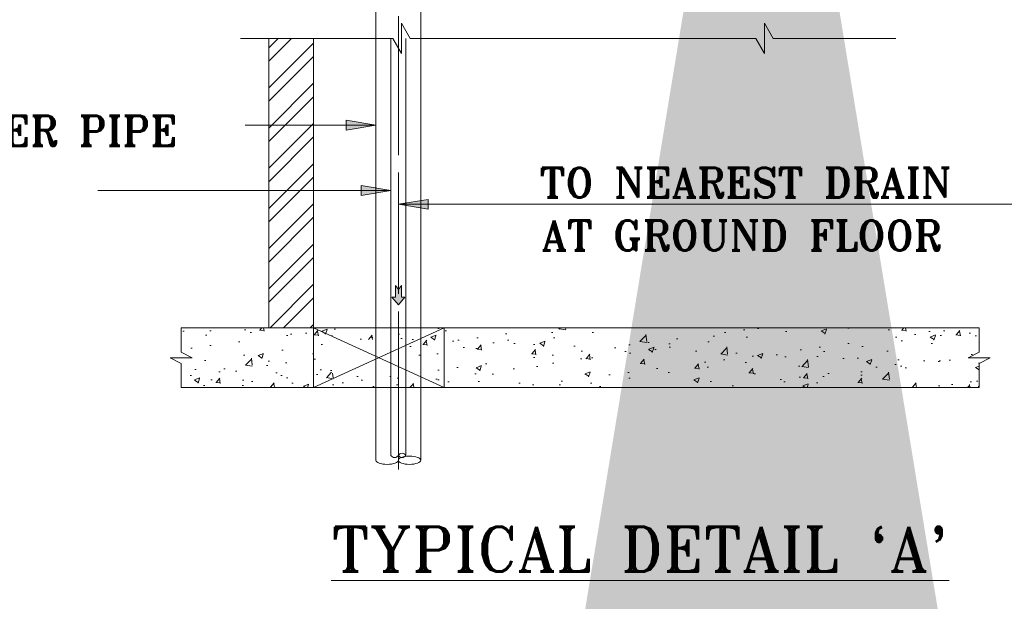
# Model space of a CAD drawing. Header units: inches. Extents: x 105152 to 158499, y 12149 to 30915.
# Tile 235 of 256: x 127975 to 128032, y 20404 to 20437. Entities that reach past the tile are written whole.
import ezdxf

# ---------------------------------------------------------------- set-up
doc = ezdxf.new("R2010")
doc.units = ezdxf.units.IN
doc.header["$MEASUREMENT"] = 0
doc.linetypes.add('IMPORT-Center _2_', pattern=[19.999999, 8, -4, 4, -4])
for name, color, linetype in [('FF DRAIN PIPE', 44, 'Continuous'), ('FP-Spr Main', 30, 'Continuous'), ('FPS_det_arch', 8, 'Continuous'), ('FPS_Text', 7, 'Continuous'), ('LEDAR', 7, 'Continuous')]:
    doc.layers.add(name, color=color, linetype=linetype)
doc.styles.add('H P', font='romantic.ttf')
doc.styles.add('ROMANT', font='romant__.ttf')
doc.styles.add('romant_3', font='romant__.ttf', dxfattribs={"height": 150})
doc.dimstyles.new('HP-50', dxfattribs={"dimscale": 50, "dimtxt": 2, "dimasz": 3, "dimexe": 1, "dimexo": 1, "dimgap": 1, "dimtad": 1, "dimdec": 0, "dimzin": 11, "dimdsep": 46, "dimtxsty": 'H P', "dimcen": 0, "dimdle": 100, "dimclrd": 256, "dimclre": 256, "dimclrt": 256, "dimadec": 0, "dimazin": 0, "dimtfac": 1, "dimtdec": 0, "dimtmove": 0, "dimatfit": 3, "dimfxl": 1, "dimtzin": 11, "dimarcsym": 0})

msp = doc.modelspace()

# ---------------------------------------------------------------- hatches: boundary and pattern name
at = {"lineweight": 5}
for points in [[(127994.26, 20430.993), (127994.26, 20431.566), (127995.978, 20431.279)], [(127995.119, 20427.232), (127995.119, 20427.804), (127996.837, 20427.518)], [(127998.986, 20426.431), (127997.267, 20426.717), (127998.986, 20427.003)]]:
    msp.add_hatch(color=256, dxfattribs=at).paths.add_polyline_path(points, flags=0)
at = {"layer": 'FPS_det_arch', "lineweight": 5}
h = msp.add_hatch(dxfattribs=at)
h.set_pattern_fill('FP_4', color=256, scale=0.017182, style=0, pattern_type=2)
h.set_pattern_definition([(45, (123438.442, 20390.7873), (-1.157273, 1.157273), []), (45, (123439.2135, 20390.7873), (-1.157273, 1.157273), [])])
h.paths.add_polyline_path([(127992.389, 20419.601), (127992.389, 20436.274), (127989.811, 20436.274), (127989.811, 20419.601)], flags=0)
h = msp.add_hatch(dxfattribs=at)
h.set_pattern_fill('FP_5', color=256, scale=0.017182, style=0, pattern_type=2)
h.set_pattern_definition([(50, (122500.9842, 20486.2127), (3.1303843, -0.273873), [0.3273262, -3.6005885]), (355, (122500.9842, 20486.2127), (-0.6055523, 3.2828262), [0.261861, -2.8804708]), (100.451, (122501.245, 20486.19), (2.5248365, 3.0089388), [0.2781843, -3.0600277]), (46.184, (122500.9842, 20487.0856), (4.6578074, -0.7224077), [0.4909893, -5.4008827]), (96.636, (122501.3724, 20487.0254), (4.0791636, 4.251413), [0.4172765, -4.5900415]), (351.184, (122500.984, 20487.0856), (4.0791997, 4.251377), [0.3927915, -4.320706]), (21, (122501.4206, 20486.8673), (2.6051195, -1.7571751), [0.3273262, -3.6005885]), (326, (122501.4206, 20486.8673), (1.0619178, 3.164802), [0.261861, -2.8804708]), (71.451, (122501.6377, 20486.721), (3.6670342, 1.4076122), [0.2781843, -3.0600277]), (37.5, (122500.9842, 20486.2127), (0.05306504, 1.45286582), [0, -2.845556, 0, -2.9241143, -2.8913817]), (37.5, (122500.9842, 20486.2127), (0.05306504, 1.45286582), [-5.7696703, 0, -2.8913817]), (7.5, (122500.9842, 20486.2127), (1.1481236, 1.7213536), [0, -1.6671816, 0, -2.78009075, -1.1019983]), (7.5, (122500.9842, 20486.2127), (1.1481236, 1.7213536), [-4.4472723, 0, -1.1019983]), (327.5, (122500.011, 20486.2127), (2.32978072, -0.09843692), [0, -1.0910874, 0, -3.40419275, -4.5171019]), (327.5, (122500.011, 20486.2127), (2.32978072, -0.09843692), [-4.4952802, 0, -4.5171019]), (317.5, (122499.5745, 20486.2127), (2.5452215, 0.4368948), [0, -1.4184136, 0, -2.2607331, -3.207797]), (317.5, (122499.5745, 20486.2127), (2.5452215, 0.4368948), [-3.6791468, 0, -3.207797])])
h.paths.add_polyline_path([(128030.702, 20416.165), (128030.702, 20417.556), (128031.331, 20417.883), (128030.073, 20417.883), (128030.702, 20418.21), (128030.702, 20419.601), (127984.763, 20419.601), (127984.763, 20418.21), (127985.392, 20417.883), (127984.135, 20417.883), (127984.763, 20417.556), (127984.763, 20416.165), (128027.536, 20416.165)], flags=0)
h.paths.add_polyline_path([(127993.424, 20416.991), (127993.424, 20418.924), (127997.505, 20418.924), (127997.505, 20416.991)], flags=0)
at = {"layer": 'FPS_Text', "lineweight": 5}
msp.add_hatch(color=256, dxfattribs=at).paths.add_polyline_path([(127997.267, 20420.924), (127997.643, 20421.363), (127997.44, 20421.363), (127997.44, 20422.038), (127997.267, 20421.802), (127997.094, 20422.038), (127997.094, 20421.363), (127996.891, 20421.363)], flags=0)

# ---------------------------------------------------------------- linework, layer by layer
at = {"lineweight": 5}
for p, q in [((127994.26, 20430.993, 0.266), (127994.26, 20431.566, 0.266)), ((127994.26, 20431.566, 0.266), (127995.978, 20431.279, 0.266)), ((127995.978, 20431.279, 0.266), (127994.26, 20430.993, 0.266)), ((127995.119, 20427.232, 0.266), (127995.119, 20427.804, 0.266)), ((127995.119, 20427.804, 0.266), (127996.837, 20427.518, 0.266)), ((127996.837, 20427.518, 0.266), (127995.119, 20427.232, 0.266)), ((127997.267, 20426.717, 0.266), (127998.986, 20427.003, 0.266)), ((127998.986, 20427.003, 0.266), (127998.986, 20426.431, 0.266)), ((127997.267, 20426.717, 0.266), (128033.248, 20426.717, 0.266)), ((127998.986, 20426.431, 0.266), (127997.267, 20426.717, 0.266))]:
    msp.add_line(p, q, dxfattribs=at)
at = {"lineweight": 5, "elevation": 0.266, "flags": 128}
for points in [[(127995.978, 20431.279), (127989.014, 20431.279), (127988.448, 20431.279)], [(127996.837, 20427.518), (127989.014, 20427.518), (127979.972, 20427.518)]]:
    msp.add_lwpolyline(points, dxfattribs=at)
at = {"layer": 'FF DRAIN PIPE', "lineweight": 5}
for p, q in [((127996.837, 20436.274, 0.266), (127996.837, 20412.257, 0.266)), ((127997.696, 20436.274, 0.266), (127997.696, 20412.257, 0.266))]:
    msp.add_line(p, q, dxfattribs=at)
for centre, start, end in [((127997.052, 20412.388, 0.266), 211.4628, 328.5372), ((127997.482, 20412.126, 0.266), 31.4628, 148.5372), ((127997.482, 20412.388, 0.266), 211.4628, 328.5372)]:
    msp.add_arc(centre, 0.252, start, end, dxfattribs=at)
at = {"layer": 'FP-Spr Main', "color": 1, "lineweight": 5, "true_color": 0xff0000}
msp.add_line((127995.978, 20482.462, 0.266), (127995.978, 20411.978, 0.266), dxfattribs=at)
at = {"layer": 'FP-Spr Main', "color": 8, "linetype": 'IMPORT-Center _2_', "lineweight": 5, "true_color": 0x808080}
msp.add_line((127997.267, 20477.554, 0.266), (127997.267, 20411.438, 0.266), dxfattribs=at)
at = {"layer": 'FP-Spr Main', "color": 1, "lineweight": 5, "true_color": 0xff0000, "elevation": 0.266, "flags": 128}
msp.add_lwpolyline([(128000.879, 20462.128), (127998.556, 20462.128), (127998.556, 20411.978)], dxfattribs=at)
at = {"layer": 'FP-Spr Main', "color": 8, "linetype": 'IMPORT-Center _2_', "lineweight": 5, "true_color": 0x808080, "elevation": 0.266, "flags": 128}
msp.add_lwpolyline([(127997.267, 20411.999), (127997.267, 20436.274), (127997.267, 20412.716)], dxfattribs=at)
at = {"layer": 'FP-Spr Main', "color": 1, "lineweight": 5, "true_color": 0xff0000}
msp.add_ellipse((127997.911, 20411.978, 0.266), major_axis=(0.644, 0), ratio=0.366349, dxfattribs=at)
msp.add_ellipse((127996.623, 20411.978, 0.266), major_axis=(0.644, 0), ratio=0.366349, start_param=3.141593, end_param=6.283185, dxfattribs=at)
at = {"layer": 'FPS_det_arch', "color": 7, "lineweight": 5}
for p, q in [((127989.811, 20436.274, 0.266), (127989.811, 20419.601, 0.266)), ((127992.389, 20436.274, 0.266), (127992.389, 20419.601, 0.266))]:
    msp.add_line(p, q, dxfattribs=at)
at = {"layer": 'FPS_det_arch', "color": 57, "lineweight": 5, "true_color": 0x7f7f3f}
msp.add_line((127992.389, 20419.601, 0.266), (127999.897, 20419.601, 0.266), dxfattribs=at)
at = {"layer": 'FPS_det_arch', "lineweight": 5, "elevation": 0.266, "flags": 128}
msp.add_lwpolyline([(128025.908, 20436.274), (128018.842, 20436.274), (128018.342, 20437.141), (128018.342, 20435.407), (128017.841, 20436.274), (127997.956, 20436.274), (127997.455, 20437.141), (127997.455, 20435.407), (127996.955, 20436.274), (127988.177, 20436.274)], dxfattribs=at)
at = {"layer": 'FPS_det_arch', "color": 7, "lineweight": 5, "elevation": 0.266, "flags": 128}
msp.add_lwpolyline([(128030.702, 20416.165), (127984.763, 20416.165), (127984.763, 20417.556), (127984.135, 20417.883), (127985.392, 20417.883), (127984.763, 20418.21), (127984.763, 20419.601), (128030.702, 20419.601), (128030.702, 20418.21), (128030.073, 20417.883), (128031.331, 20417.883), (128030.702, 20417.556), (128030.702, 20416.165)], dxfattribs=at)
at = {"layer": 'FPS_det_arch', "color": 57, "lineweight": 5, "true_color": 0x7f7f3f, "elevation": 0.266, "flags": 128}
msp.add_lwpolyline([(127992.389, 20416.165), (127992.389, 20419.601), (127999.897, 20416.165), (127992.389, 20416.165), (127999.897, 20419.601), (127999.897, 20416.165)], dxfattribs=at)
at = {"layer": 'FPS_Text', "lineweight": 5, "elevation": 0.266, "flags": 128}
for points in [[(127997.094, 20421.363), (127997.094, 20422.038), (127997.267, 20421.802), (127997.44, 20422.038), (127997.44, 20421.363), (127997.643, 20421.363), (127997.267, 20420.924)], [(127997.267, 20420.923), (127996.891, 20421.362), (127997.094, 20421.362)]]:
    msp.add_lwpolyline(points, dxfattribs=at)

# ---------------------------------------------------------------- texts
at = {"lineweight": 5, "line_spacing_factor": 1.120755}
for s, insert, char_height, width, attachment_point, style in [('∅150 SPRINKLER PIPE', (127957.145, 20431.81, 0.266), 1.71825, 36.41311, 1, 'ROMANT'), ('TO NEAREST DRAIN', (128005.409, 20428.826, 0.266), 1.71825, 31.62951, 1, 'ROMANT'), ('AT GROUND FLOOR', (128005.509, 20425.784, 0.266), 1.71825, 30.78413, 1, 'ROMANT'), ("{\\LTYPICAL DETAIL `A' }", (128011.191, 20408.149, 0.266), 2.57737, 42.42211, 2, 'romant_3')]:
    msp.add_mtext(s, dxfattribs=dict(at, insert=insert, char_height=char_height, width=width, attachment_point=attachment_point, style=style))

# ---------------------------------------------------------------- leaders
at = {"lineweight": 5}
for points in [[(128019.083, 20459.601, 0.266), (128019.083, 20448.579, 0.266), (128014.185, 20448.579, 0.266)], [(128016.805, 20456.816, 0.266), (128016.805, 20451.619, 0.266), (128014.016, 20451.619, 0.266)]]:
    msp.add_leader(points, dimstyle='HP-50', override={"dimasz": 10, "dimtfill": 1, "dimarcsym": 2}, dxfattribs=at)
at = {"layer": 'LEDAR', "lineweight": 5}
for points in [[(128004.308, 20354.275, 0.959), (128007.134, 20356.912, 0.959), (128018.956, 20356.912, 0.959)], [(127999.431, 20354.323, 0.959), (128007.134, 20356.912, 0.959), (128018.956, 20356.912, 0.959)], [(127993.696, 20374.573, 0.959), (127957.706, 20374.573, 0.959)]]:
    msp.add_leader(points, dimstyle='HP-50', override={"dimasz": 5, "dimtad": 0, "dimtfill": 1, "dimarcsym": 2}, dxfattribs=at)

doc.saveas('drawing.dxf')
